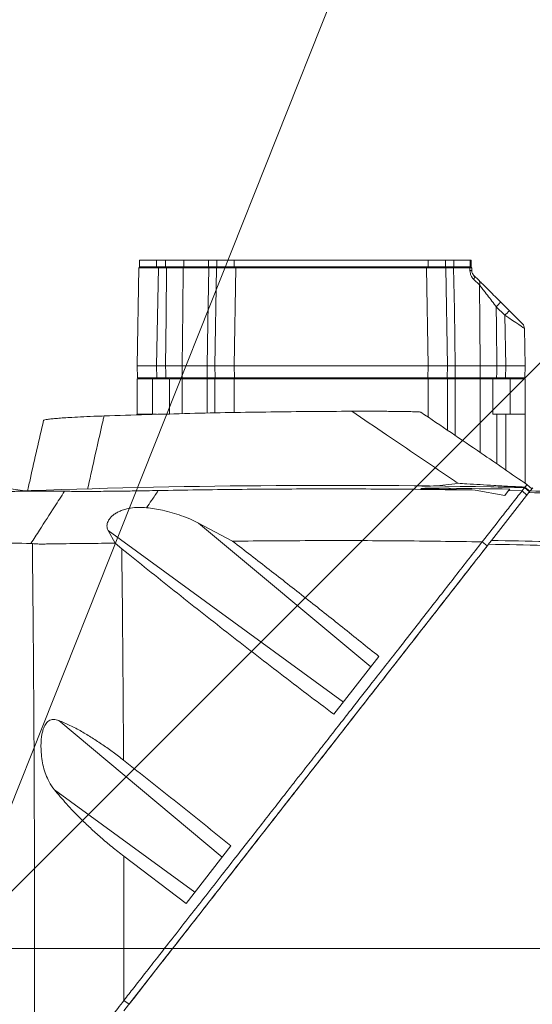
# Model space of a CAD drawing. Header units: millimetres. Extents: x 0 to 16820, y 0 to 11880.
# Tile 54 of 100: x 8073 to 8311, y 6304 to 6761. Entities that reach past the tile are written whole.
import ezdxf

# ---------------------------------------------------------------- set-up
doc = ezdxf.new("R2010")
doc.units = ezdxf.units.MM
doc.header["$LTSCALE"] = 20
doc.linetypes.add('CENTERX2', pattern=[20.32, 12.7, -2.54, 2.54, -2.54])
doc.styles.add('SLDTEXTSTYLE0', font='TXT', dxfattribs={"width": 0.605})
doc.dimstyles.new('SLDDIMSTYLE0', dxfattribs={"dimtxt": 140, "dimasz": 100, "dimexe": 0, "dimexo": 0.0625, "dimgap": 35, "dimtad": 1, "dimtoh": 1, "dimdec": 1, "dimrnd": 1e-09, "dimzin": 12, "dimdsep": 46, "dimtxsty": 'SLDTEXTSTYLE0', "dimsah": 1, "dimcen": 0, "dimadec": 0, "dimazin": 0, "dimtfac": 1, "dimtofl": 0, "dimtmove": 0, "dimatfit": 3, "dimfxl": 1, "dimfrac": 2, "dimtolj": 1, "dimtzin": 12, "dimarcsym": 0})
doc.dimstyles.new('SLDDIMSTYLE1', dxfattribs={"dimtxt": 140, "dimasz": 100, "dimexe": 0, "dimexo": 0.0625, "dimgap": 35, "dimtad": 1, "dimtoh": 1, "dimdec": 4, "dimlfac": 20, "dimzin": 12, "dimdsep": 46, "dimtxsty": 'SLDTEXTSTYLE0', "dimsah": 1, "dimcen": 0.09, "dimadec": 1, "dimazin": 0, "dimtfac": 1, "dimtofl": 0, "dimtmove": 0, "dimatfit": 3, "dimfxl": 1, "dimfrac": 2, "dimtolj": 1, "dimtzin": 12, "dimarcsym": 0})

# ---------------------------------------------------------------- blocks, each defined once
blk = doc.blocks.new('*D7')
at = {"color": 7, "linetype": 'Continuous', "lineweight": 0}
for q in [(9053.1, 7340.4), (8042.93, 6330.23)]:
    blk.add_line((8523.77, 6811.07), q, dxfattribs=at)
blk.add_solid([(8523.77, 6811.07), (8605.08, 6871.17), (8583.87, 6892.38)], dxfattribs=at)
at = {"color": 7, "linetype": 'Continuous', "lineweight": 0, "char_height": 140, "attachment_point": 1, "rotation": 45, "style": 'SLDTEXTSTYLE0'}
for s, insert in [('680', (8676.6, 7218.49)), ('R', (8578.45, 7120.34))]:
    blk.add_mtext(s, dxfattribs=dict(at, insert=insert))
blk = doc.blocks.new('*D8')
at = {"color": 7, "linetype": 'Continuous', "lineweight": 0}
blk.add_line((8986.14, 8701.53), (8042.93, 6330.23), dxfattribs=at)
blk.add_solid([(8986.14, 8701.53), (8935.25, 8614.16), (8963.12, 8603.07)], dxfattribs=at)
at = {"color": 7, "linetype": 'Continuous', "lineweight": 0, "char_height": 140, "attachment_point": 1, "rotation": 68.3093, "style": 'SLDTEXTSTYLE0'}
for s, insert in [('2552', (8554.85, 8105.09)), ('R', (8503.54, 7976.11))]:
    blk.add_mtext(s, dxfattribs=dict(at, insert=insert))
blk = doc.blocks.new('*D9')
at = {"color": 7, "linetype": 'Continuous', "lineweight": 0}
for p, q in [((6701.68, 6330.23), (5210.96, 6330.23)), ((9384.18, 6330.23), (10874.9, 6330.23))]:
    blk.add_line(p, q, dxfattribs=at)
blk.add_arc((8042.93, 6330.23), 2801.97, 180, 0, dxfattribs=at)
for points in [[(5240.96, 6330.23), (5227.75, 6229.98), (5257.74, 6230.52)], [(10844.9, 6330.23), (10828.12, 6230.52), (10858.12, 6229.98)]]:
    blk.add_solid(points, dxfattribs=at)
at = {"color": 7, "linetype": 'Continuous', "lineweight": 0, "char_height": 140, "attachment_point": 1, "style": 'SLDTEXTSTYLE0'}
for s, insert in [('180°', (7876.07, 3708.73)), ('-', (7812.16, 3708.73))]:
    blk.add_mtext(s, dxfattribs=dict(at, insert=insert))
blk = doc.blocks.new('*D10')
at = {"color": 7, "linetype": 'Continuous', "lineweight": 0}
for p, q in [((6701.68, 6330.23), (5210.96, 6330.23)), ((9384.18, 6330.23), (10874.9, 6330.23))]:
    blk.add_line(p, q, dxfattribs=at)
blk.add_arc((8042.93, 6330.23), 2801.97, 0, 180, dxfattribs=at)
for points in [[(5240.96, 6330.23), (5257.74, 6429.95), (5227.75, 6430.49)], [(10844.9, 6330.23), (10858.12, 6430.49), (10828.12, 6429.95)]]:
    blk.add_solid(points, dxfattribs=at)
at = {"color": 7, "linetype": 'Continuous', "lineweight": 0, "char_height": 140, "attachment_point": 1, "style": 'SLDTEXTSTYLE0'}
for s, insert in [('180°', (7900.23, 9312.67)), ('+', (7787.99, 9312.67))]:
    blk.add_mtext(s, dxfattribs=dict(at, insert=insert))

msp = doc.modelspace()

# ---------------------------------------------------------------- linework, layer by layer
at = {"color": 7, "linetype": 'Continuous', "lineweight": 0}
for p, q in [((8128.9334284, 6649.7342175), (8128.9334284, 6646.7342175)), ((8128.9334284, 6649.7342175), (8136.9334284, 6649.7342175)), ((8136.9334284, 6649.7342175), (8141.0959376, 6649.7342175)), ((8141.0959376, 6649.7342175), (8149.5480616, 6649.7342175)), ((8149.5480616, 6649.7342175), (8160.9734284, 6649.7342175)), ((8160.9734284, 6649.7342175), (8164.9334284, 6649.7342175)), ((8164.9334284, 6649.7342175), (8164.9334284, 6646.7342175)), ((8164.9334284, 6649.7342175), (8172.9334284, 6649.7342175)), ((8172.9334284, 6649.7342175), (8262.9334284, 6649.7342175)), ((8262.9334284, 6649.7342175), (8270.9334284, 6649.7342175)), ((8270.9334284, 6649.7342175), (8270.9334284, 6646.7342175)), ((8270.9334284, 6649.7342175), (8274.8934284, 6649.7342175)), ((8274.8934284, 6649.7342175), (8282.3817043, 6649.7342175)), ((8282.3817043, 6649.7342175), (8282.9334284, 6649.7342175)), ((8282.9334284, 6649.7342175), (8282.9334284, 6646.7342175)), ((8127.9334284, 6600.7342175), (8128.7277862, 6646.2429437)), ((8128.9334284, 6646.7342175), (8136.9334284, 6646.7342175)), ((8136.9334284, 6646.7342175), (8141.0959376, 6646.7342175)), ((8141.0959376, 6646.7342175), (8149.5480616, 6646.7342175)), ((8149.5480616, 6646.7342175), (8160.9734284, 6646.7342175)), ((8160.9734284, 6646.7342175), (8164.9334284, 6646.7342175)), ((8163.9334284, 6600.7342175), (8164.7277862, 6646.2429437)), ((8164.9334284, 6646.7342175), (8172.9334284, 6646.7342175)), ((8172.9334284, 6646.7342175), (8262.9334284, 6646.7342175)), ((8262.9334284, 6646.7342175), (8270.9334284, 6646.7342175)), ((8270.9334284, 6646.7342175), (8274.8934284, 6646.7342175)), ((8271.1390707, 6646.2429437), (8271.9334284, 6600.7342175)), ((8274.8934284, 6646.7342175), (8282.3817043, 6646.7342175)), ((8282.3817043, 6646.7342175), (8282.9334284, 6646.7342175)), ((8283.1390707, 6646.2429437), (8283.1617069, 6644.9461116)), ((8284.0399297, 6642.8771485), (8286.5708364, 6640.3462418)), ((8296.6667303, 6630.2503479), (8300.6464945, 6626.2705837)), ((8300.6464945, 6626.2705837), (8306.7521554, 6620.1649228)), ((8307.6303781, 6618.0959597), (8307.9334284, 6600.7342175)), ((8136.9320577, 6600.7342175), (8127.9334284, 6600.7342175)), ((8128.0295836, 6595.2254913), (8127.9334284, 6600.7342175)), ((8136.9320577, 6600.7342175), (8141.0966512, 6600.7342175)), ((8148.7792756, 6600.7342175), (8160.3339219, 6600.7342175)), ((8172.9320577, 6600.7342175), (8163.9334284, 6600.7342175)), ((8164.0295836, 6595.2254913), (8163.9334284, 6600.7342175)), ((8172.9320577, 6600.7342175), (8262.9347992, 6600.7342175)), ((8271.9334284, 6600.7342175), (8262.9347992, 6600.7342175)), ((8271.9334284, 6600.7342175), (8271.8372733, 6595.2254913)), ((8275.532935, 6600.7342175), (8287.0875812, 6600.7342175)), ((8294.7702057, 6600.7342175), (8298.9347992, 6600.7342175)), ((8307.9334284, 6600.7342175), (8298.9347992, 6600.7342175)), ((8307.9334284, 6600.7342175), (8307.8372733, 6595.2254913)), ((8127.9334284, 6578.2342175), (8127.9334284, 6594.7342175)), ((8128.5295075, 6594.7342175), (8127.9334284, 6594.7342175)), ((8137.0282129, 6594.7342175), (8128.5295075, 6594.7342175)), ((8141.1417155, 6594.7342175), (8137.0282129, 6594.7342175)), ((8142.5834284, 6594.7342175), (8141.1417155, 6594.7342175)), ((8142.9334284, 6594.7342175), (8142.9334284, 6578.2342175)), ((8148.7796867, 6594.7342175), (8142.9334284, 6594.7342175)), ((8160.3334284, 6594.7342175), (8148.7796867, 6594.7342175)), ((8163.9334284, 6594.7342175), (8160.3334284, 6594.7342175)), ((8163.9334284, 6594.7342175), (8163.9334284, 6578.8486717)), ((8172.9334284, 6594.7342175), (8163.9334284, 6594.7342175)), ((8262.9334284, 6594.7342175), (8172.9334284, 6594.7342175)), ((8271.9334284, 6594.7342175), (8262.9334284, 6594.7342175)), ((8271.9334284, 6594.7342175), (8271.9334284, 6570.8300438)), ((8275.5334284, 6594.7342175), (8271.9334284, 6594.7342175)), ((8287.0871702, 6594.7342175), (8275.5334284, 6594.7342175)), ((8292.9334284, 6594.7342175), (8287.0871702, 6594.7342175)), ((8292.9334284, 6578.2342175), (8292.9334284, 6594.7342175)), ((8294.7251413, 6594.7342175), (8293.0110346, 6594.7342175)), ((8298.838644, 6594.7342175), (8294.7251413, 6594.7342175)), ((8307.3373494, 6594.7342175), (8298.838644, 6594.7342175)), ((8307.9334284, 6594.7342175), (8307.3373494, 6594.7342175)), ((8307.9334284, 6594.7342175), (8307.9334284, 6578.2342175)), ((8127.9334284, 6578.2342175), (8127.9334284, 6577.9204406)), ((8127.9334284, 6578.2342175), (8136.9334284, 6578.2342175)), ((8142.9334284, 6578.2342175), (8141.0959376, 6578.2342175)), ((8294.7709193, 6578.2342175), (8292.9334284, 6578.2342175)), ((8298.9334284, 6578.2342175), (8294.7709193, 6578.2342175)), ((8307.9334284, 6578.2342175), (8298.9334284, 6578.2342175)), ((8307.9334284, 6578.2342175), (8307.9334284, 6546.2025139)), ((8311.1086223, 6543.7006435), (8308.7952913, 6545.6417594)), ((8284.7225193, 6543.07424), (8298.5196004, 6540.5815842)), ((8298.5196004, 6540.5815842), (8300.2573441, 6542.8057948)), ((8300.8022104, 6543.5031917), (8300.2572246, 6542.8056418)), ((8300.2573254, 6542.8056399), (8306.5056486, 6542.6817859)), ((8301.4730012, 6544.3617649), (8301.4727006, 6544.3613802)), ((8308.8060831, 6540.7535278), (8306.5055871, 6542.6818348)), ((8307.7124558, 6544.2265564), (8306.5055881, 6542.6818361)), ((8307.8810126, 6544.4422992), (8307.6177106, 6544.105288)), ((8310.01199, 6542.2970181), (8307.7124558, 6544.2265564)), ((8309.8589767, 6542.1011701), (8310.01199, 6542.2970181)), ((8310.2744719, 6542.6329797), (8311.4525415, 6544.14084)), ((8172.1486478, 6519.3636094), (8156.4080458, 6527.732301)), ((8114.3917496, 6524.3640439), (8117.6068534, 6518.4372119)), ((8079.2375841, 6518.195687), (8078.5287812, 6518.2461167)), ((8117.6068534, 6518.4372119), (8120.7451945, 6515.8449294)), ((8290.3697018, 6517.1560358), (8288.0352369, 6519.0408633)), ((8240.1073159, 6465.8172694), (8219.1475998, 6438.9900562)), ((8150.5873884, 6351.2369873), (8171.4176639, 6377.8985241)), ((8150.5873884, 6351.2369873), (8121.7211167, 6373.0802033)), ((8121.7499027, 6301.3325349), (8144.330372, 6330.2342175))]:
    msp.add_line(p, q, dxfattribs=at)
at = {"color": 8, "linetype": 'Continuous', "lineweight": 0}
for p, q in [((8136.9334284, 6649.7342175), (8136.9334284, 6646.7342175)), ((8141.0959376, 6649.7342175), (8141.0959376, 6646.7342175)), ((8149.5480616, 6649.7342175), (8149.5480616, 6646.7342175)), ((8160.9734284, 6649.7342175), (8160.9734284, 6646.7342175)), ((8172.9334284, 6649.7342175), (8172.9334284, 6646.7342175)), ((8262.9334284, 6649.7342175), (8262.9334284, 6646.7342175)), ((8274.8934284, 6649.7342175), (8274.8934284, 6646.7342175)), ((8282.3817043, 6649.7342175), (8282.3817043, 6646.7342175)), ((8137.7264155, 6646.2429437), (8136.9320577, 6600.7342175)), ((8137.7264155, 6646.2429437), (8137.7264155, 6646.7342175)), ((8141.4697339, 6646.2429437), (8137.7264155, 6646.2429437)), ((8141.4697339, 6646.2429437), (8141.4697339, 6646.7342175)), ((8161.0994573, 6646.2429437), (8149.1762736, 6646.2429437)), ((8173.7264155, 6646.2429437), (8172.9320577, 6600.7342175)), ((8173.7264155, 6646.7342175), (8173.7264155, 6646.2429437)), ((8262.1404414, 6646.2429437), (8173.7264155, 6646.2429437)), ((8262.1404414, 6646.7342175), (8262.1404414, 6646.2429437)), ((8262.9347992, 6600.7342175), (8262.1404414, 6646.2429437)), ((8282.3039901, 6646.2429437), (8274.7673995, 6646.2429437)), ((8282.3268457, 6644.9461116), (8282.3039901, 6646.2429437)), ((8286.7602179, 6638.2772786), (8284.1425278, 6640.8081854)), ((8298.5251741, 6624.2016206), (8294.5454099, 6628.1813848)), ((8298.9347992, 6600.7342175), (8298.5251741, 6624.2016206)), ((8136.9320577, 6600.7342175), (8137.0282129, 6595.2254913)), ((8148.7792756, 6600.7342175), (8148.8272243, 6595.2254913)), ((8160.4266126, 6595.2254913), (8160.3339219, 6600.7342175)), ((8172.9320577, 6600.7342175), (8173.0282129, 6595.2254913)), ((8262.838644, 6595.2254913), (8262.9347992, 6600.7342175)), ((8275.532935, 6600.7342175), (8275.4402443, 6595.2254913)), ((8287.0396325, 6595.2254913), (8287.0875812, 6600.7342175)), ((8298.838644, 6595.2254913), (8298.9347992, 6600.7342175)), ((8137.0282129, 6595.2254913), (8141.1417155, 6595.2254913)), ((8137.0282129, 6594.7342175), (8137.0282129, 6595.2254913)), ((8141.1417155, 6594.7342175), (8141.1417155, 6595.2254913)), ((8148.8272243, 6595.2254913), (8160.4266126, 6595.2254913)), ((8173.0282129, 6595.2254913), (8262.838644, 6595.2254913)), ((8173.0282129, 6594.7342175), (8173.0282129, 6595.2254913)), ((8262.838644, 6594.7342175), (8262.838644, 6595.2254913)), ((8275.4402443, 6595.2254913), (8287.0396325, 6595.2254913)), ((8294.7251413, 6595.2254913), (8294.7251413, 6594.7342175)), ((8294.7251413, 6595.2254913), (8298.838644, 6595.2254913)), ((8298.838644, 6595.2254913), (8298.838644, 6594.7342175)), ((8134.9334284, 6594.7342175), (8134.9334284, 6578.2342175)), ((8148.7796867, 6594.7342175), (8148.7796867, 6578.5293111)), ((8160.3334284, 6578.7817972), (8160.3334284, 6594.7342175)), ((8172.9334284, 6594.7342175), (8172.9334284, 6579.0158578)), ((8262.9334284, 6594.7342175), (8262.9334284, 6576.9492967)), ((8275.5334284, 6594.7342175), (8275.5334284, 6568.3823427)), ((8287.0871702, 6560.5267574), (8287.0871702, 6594.7342175)), ((8300.9334284, 6578.2342175), (8300.9334284, 6594.7342175)), ((8294.7709193, 6578.2342175), (8294.7709193, 6555.2490771)), ((8298.9334284, 6578.2342175), (8298.9334284, 6552.3881938)), ((8272.5406875, 6543.8727822), (8273.2796855, 6543.3094963)), ((8310.1836752, 6542.5167652), (8307.8810126, 6544.4422992)), ((8156.4080458, 6527.732301), (8236.3173701, 6460.9663601)), ((8114.3917496, 6524.3640439), (8223.5896541, 6444.6756265)), ((8091.4776513, 6436.1132174), (8167.3632849, 6372.7091557)), ((8089.440849, 6403.9950132), (8154.6355689, 6356.4184221)), ((8144.330372, 6330.2342175), (8393.9334284, 6330.2342175)), ((8124.1249246, 6304.3724243), (8121.7573259, 6306.2148438))]:
    msp.add_line(p, q, dxfattribs=at)
at = {"color": 7, "linetype": 'CENTERX2', "lineweight": 0}
msp.add_line((8042.9334284, 6330.2342175), (9384.1845053, 6330.2342175), dxfattribs=at)
at = {"color": 8, "linetype": 'Continuous', "lineweight": 0, "flags": 128}
for points in [[(8141.0966512, 6600.7342175), (8141.2853216, 6623.7759632), (8141.4697339, 6646.2429437)], [(8149.1762736, 6646.2429437), (8149.0058726, 6626.7378085), (8148.7792756, 6600.7342175)], [(8160.3339219, 6600.7342175), (8160.6703527, 6620.730629), (8161.0994573, 6646.2429437)], [(8161.0994573, 6646.2429437), (8161.1065153, 6646.3392401), (8161.1252783, 6646.4315895), (8161.1550414, 6646.516521), (8161.1946859, 6646.5908428), (8161.2427219, 6646.6517615), (8161.297344, 6646.6969878), (8161.3564993, 6646.7248218), (8161.4179647, 6646.7342175)], [(8274.4488921, 6646.7342175), (8274.5103575, 6646.7248218), (8274.5695129, 6646.6969878), (8274.624135, 6646.6517615), (8274.6721709, 6646.5908428), (8274.7118154, 6646.516521), (8274.7415785, 6646.4315895), (8274.7603416, 6646.3392401), (8274.7673995, 6646.2429437)], [(8274.7673995, 6646.2429437), (8275.0954533, 6626.7378085), (8275.532935, 6600.7342175)], [(8287.0875812, 6600.7342175), (8286.9133895, 6620.730629), (8286.7602179, 6638.2772786)], [(8294.5454099, 6628.1813848), (8294.6201837, 6619.0605671), (8294.7702057, 6600.7342175)], [(8141.1417155, 6595.2254913), (8141.1215294, 6597.6926706), (8141.0966512, 6600.7342175)], [(8294.7702057, 6600.7342175), (8294.7453275, 6597.6926706), (8294.7251413, 6595.2254913)], [(8160.7463879, 6594.7342175), (8160.6846778, 6594.7436132), (8160.625287, 6594.7714473), (8160.5704474, 6594.8166735), (8160.5222203, 6594.8775923), (8160.482418, 6594.9519141), (8160.4525364, 6595.0368456), (8160.4336986, 6595.1291949), (8160.4266126, 6595.2254913)], [(8275.120469, 6594.7342175), (8275.1821791, 6594.7436132), (8275.2415699, 6594.7714473), (8275.2964094, 6594.8166735), (8275.3446366, 6594.8775923), (8275.3844389, 6594.9519141), (8275.4143205, 6595.0368456), (8275.4331583, 6595.1291949), (8275.4402443, 6595.2254913)]]:
    msp.add_lwpolyline(points, dxfattribs=at)
at = {"color": 7, "linetype": 'Continuous', "lineweight": 0, "flags": 128}
for points in [[(8272.5406875, 6543.8727822), (8276.0728609, 6543.8379897), (8279.6051884, 6543.7999382), (8283.1376667, 6543.7586277), (8286.6702927, 6543.7140583), (8290.2030633, 6543.6662299), (8293.7359752, 6543.6151426), (8297.2690253, 6543.5607966), (8300.8022104, 6543.5031917)], [(8284.7258413, 6543.0741668), (8283.2950053, 6543.1054249), (8281.864188, 6543.1361567), (8280.4333894, 6543.1663623), (8279.0026099, 6543.1960416), (8277.5718495, 6543.2251947), (8276.1411085, 6543.2538215), (8274.7103871, 6543.281922), (8273.2796855, 6543.3094963)], [(8301.4727006, 6544.3613802), (8299.479066, 6544.4026772), (8297.485469, 6544.4429441), (8295.4919102, 6544.4821808), (8293.4983902, 6544.5203872), (8292.10038, 6544.5465663)]]:
    msp.add_lwpolyline(points, dxfattribs=at)
at = {"color": 7, "linetype": 'Continuous', "lineweight": 30}
for radius in [2552, 680]:
    msp.add_circle((8042.9334284, 6330.2342175), radius, dxfattribs=at)
at = {"color": 7, "linetype": 'Continuous', "lineweight": 0}
for centre, radius, start, end in [((8129.22771, 6646.2342175), 0.5, 90, 179), ((8165.22771, 6646.2342175), 0.5, 90, 179), ((8270.6391468, 6646.2342175), 0.5, 1, 90), ((8282.6391468, 6646.2342175), 0.5, 1, 90), ((8304.630835, 6618.0436025), 3, 1, 45), ((8128.5295075, 6595.2342175), 0.5, 181, 270), ((8164.5295075, 6595.2342175), 0.5, 181, 270), ((8271.3373494, 6595.2342175), 0.5, 270, 359), ((8307.3373494, 6595.2342175), 0.5, 270, 359), ((8042.9334284, 6330.2342175), 215, 81.208168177, 104.578170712), ((8217.9334284, 2545.2342175), 4000, 88.9375757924, 92.1999509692), ((8217.9334284, 2545.2342175), 4000, 88.7139021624, 88.8032967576)]:
    msp.add_arc(centre, radius, start, end, dxfattribs=at)
at = {"color": 8, "linetype": 'Continuous', "lineweight": 0}
for centre, radius, start, end in [((8149.6258888, 6646.2870425), 0.4517726, 98.181080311, 185.601714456), ((8281.8621624, 6646.2965928), 0.445073, 353.076735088, 79.50315488), ((8282.7442763, 6627.8071023), 17.1440919, 88.604803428, 91.395196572), ((8282.5555197, 6641.7665124), 1.8539109, 328.873999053, 36.803848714), ((8285.0826633, 6639.1668736), 1.8988334, 332.063318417, 38.396611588), ((8337.3440199, 6586.4216952), 59.7962598, 132.864337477, 135.703925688), ((8341.3237841, 6582.441931), 59.7962598, 132.864337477, 135.703925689), ((8149.2764781, 6595.1809712), 0.4514543, 174.340582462, 261.724608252), ((8286.5903787, 6595.1809712), 0.4514543, 278.275391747, 5.659417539)]:
    msp.add_arc(centre, radius, start, end, dxfattribs=at)
for centre, major_axis, ratio, start_param, end_param in [((8137.7290048, 6646.2342175), (9.0012186, -0.0087261), 0.0009691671, 1.5710849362, 3.1415766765), ((8173.7290048, 6646.2342175), (9.0012186, -0.0087261), 0.0009691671, 1.5710849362, 3.1415766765), ((8262.137852, 6646.2342175), (9.0012186, 0.0087261), 0.0009691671, 0.0000159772, 1.5705077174), ((8298.5233139, 6624.1511236), (9.107033, -6.0552839), 0.003939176, 0.0027194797, 1.57321122), ((8137.0308022, 6595.2342175), (9.0012186, 0.0087261), 0.0009691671, 3.1416086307, 4.712100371), ((8173.0308022, 6595.2342175), (9.0012186, 0.0087261), 0.0009691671, 3.1416086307, 4.712100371), ((8262.8360546, 6595.2342175), (9.0012186, -0.0087261), 0.0009691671, 4.7126775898, 6.2831693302), ((8298.8360546, 6595.2342175), (9.0012186, -0.0087261), 0.0009691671, 4.7126775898, 6.2831693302)]:
    msp.add_ellipse(centre, major_axis=major_axis, ratio=ratio, start_param=start_param, end_param=end_param, dxfattribs=at)
at = {"color": 7, "linetype": 'Continuous', "lineweight": 0}
for points, knots in [([(8141.4697339, 6646.7342175), (8142.1862035, 6646.7342175), (8144.0764628, 6646.7342175), (8147.0382105, 6646.7342175), (8148.7204711, 6646.7342175), (8149.5616006, 6646.7342175)], [0, 0, 0, 0, 0.2338311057, 0.6169158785, 1, 1, 1, 1]), ([(8161.4179647, 6646.7342175), (8161.9413051, 6646.7342175), (8163.3220322, 6646.7342175), (8164.8743619, 6646.7342175), (8165.1099274, 6646.7342175), (8165.22771, 6646.7342175)], [0, 0, 0, 0, 0.2338311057, 0.6169158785, 1, 1, 1, 1]), ([(8270.6391468, 6646.7342175), (8270.6844982, 6646.7342175), (8270.8041485, 6646.7342175), (8271.9507299, 6646.7342175), (8273.6161719, 6646.7342175), (8274.4488921, 6646.7342175)], [0, 0, 0, 0, 0.2338311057, 0.6169158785, 1, 1, 1, 1]), ([(8281.9432464, 6646.7342175), (8282.1382032, 6646.7342175), (8282.505417, 6646.7342175), (8282.6337885, 6646.7342175), (8282.6385808, 6646.7342175), (8282.6391468, 6646.7342175)], [0, 0, 0, 0, 0.4995242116, 0.9408857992, 1, 1, 1, 1]), ([(8284.0399297, 6642.8771485), (8283.8651297, 6643.0736538), (8283.5693181, 6643.4061969), (8283.2747216, 6644.0989799), (8283.1750849, 6644.6258387), (8283.1650546, 6644.8659678), (8283.1617069, 6644.9461116)], [0, 0, 0, 0, 0.45003955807, 0.76159555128, 0.92043177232, 1, 1, 1, 1]), ([(8286.5708364, 6640.3462418), (8287.0959125, 6639.8211657), (8288.1598104, 6638.7572677), (8290.2035507, 6636.7135275), (8292.6419785, 6634.2750996), (8294.9073847, 6632.0096935), (8296.2603447, 6630.6567335), (8296.6667303, 6630.2503479)], [0, 0, 0, 0, 0.1818477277, 0.368455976, 0.6241313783, 0.8871011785, 1, 1, 1, 1]), ([(8148.7792756, 6600.7342175), (8148.3185012, 6600.7342175), (8147.088862, 6600.7342175), (8144.4616858, 6600.7342175), (8142.2183287, 6600.7342175), (8141.0966512, 6600.7342175)], [0, 0, 0, 0, 0.2305598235, 0.6152802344, 1, 1, 1, 1]), ([(8163.9334284, 6600.7342175), (8163.8917438, 6600.7342175), (8163.7805026, 6600.7342175), (8162.7042293, 6600.7342175), (8161.1240239, 6600.7342175), (8160.3339219, 6600.7342175)], [0, 0, 0, 0, 0.2305598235, 0.6152802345, 1, 1, 1, 1]), ([(8275.532935, 6600.7342175), (8275.0448605, 6600.7342175), (8273.7423675, 6600.7342175), (8272.2698627, 6600.7342175), (8272.0455731, 6600.7342175), (8271.9334284, 6600.7342175)], [0, 0, 0, 0, 0.2305598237, 0.6152802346, 1, 1, 1, 1]), ([(8294.7702057, 6600.7342175), (8294.1002862, 6600.7342175), (8292.312515, 6600.7342175), (8289.4996942, 6600.7342175), (8287.8916184, 6600.7342175), (8287.0875812, 6600.7342175)], [0, 0, 0, 0, 0.2305598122, 0.6152802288, 1, 1, 1, 1]), ([(8164.5295075, 6594.7342175), (8164.4117518, 6594.7342175), (8164.1762402, 6594.7342175), (8162.6293642, 6594.7342175), (8161.260171, 6594.7342175), (8160.7463879, 6594.7342175)], [0, 0, 0, 0, 0.38452213, 0.7690449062, 1, 1, 1, 1]), ([(8275.120469, 6594.7342175), (8274.2904866, 6594.7342175), (8272.6305203, 6594.7342175), (8271.4984519, 6594.7342175), (8271.3813073, 6594.7342175), (8271.3373494, 6594.7342175)], [0, 0, 0, 0, 0.38452213, 0.7690449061, 1, 1, 1, 1]), ([(8084.4817274, 6575.3438072), (8084.4665755, 6575.3610324), (8084.3879574, 6575.4504086), (8084.9477631, 6575.6260521), (8086.2051387, 6575.8678107), (8088.1875521, 6576.1106159), (8090.7714926, 6576.3489967), (8093.8529954, 6576.5795483), (8097.8614436, 6576.8304273), (8102.9852545, 6577.0938893), (8108.1500879, 6577.3141824), (8111.4453162, 6577.4318951), (8112.5146581, 6577.4700943)], [0, 0, 0, 0, 0.0269302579, 0.1397319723, 0.2529347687, 0.365637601, 0.4672495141, 0.569255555, 0.6707906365, 0.8035270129, 0.9362421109, 1, 1, 1, 1]), ([(8112.5146581, 6577.4700943), (8125.7886684, 6577.8870973), (8151.5777281, 6578.6972605), (8189.9068014, 6579.4085042), (8214.9640308, 6579.5640624), (8227.4932514, 6579.6418453)], [0, 0, 0, 0, 0.34653177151, 0.67325008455, 1, 1, 1, 1]), ([(8227.4932514, 6579.6418453), (8229.8821767, 6579.6467031), (8233.4865918, 6579.6540327), (8238.4616897, 6579.642823), (8242.009672, 6579.6268561), (8245.323295, 6579.6035547), (8248.3494017, 6579.5744889), (8251.3192778, 6579.5364731), (8253.7753799, 6579.4943515), (8255.6849948, 6579.451422), (8257.0668129, 6579.4118898), (8258.1761747, 6579.3697718), (8259.0110714, 6579.32398), (8259.5026462, 6579.279903), (8259.5444017, 6579.2515549), (8259.561854, 6579.2397064)], [0, 0, 0, 0, 0.1872747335, 0.2825604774, 0.3785704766, 0.4549221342, 0.5321689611, 0.6086542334, 0.6875453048, 0.7381518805, 0.7901469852, 0.840791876, 0.8929701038, 0.9552654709, 1, 1, 1, 1]), ([(8308.7964996, 6545.609327), (8301.712607, 6550.489378), (8285.314475, 6561.7859523), (8268.8912531, 6572.917999), (8259.5627626, 6579.2410697)], [0, 0, 0, 0, 0.4319938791, 1, 1, 1, 1]), ([(8084.4445616, 6575.3517229), (8082.3732537, 6566.4243135), (8079.8330077, 6555.475765), (8077.4370363, 6544.5224944), (8076.9947319, 6542.5004835)], [0, 0, 0, 0, 0.8153966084, 1, 1, 1, 1]), ([(8259.9921335, 6544.8513168), (8261.81682, 6544.8752523), (8265.5037159, 6544.9236154), (8271.1110508, 6545.4175245), (8274.8996605, 6545.9083889), (8276.8060456, 6546.1973929), (8276.8250643, 6546.2002761)], [0, 0, 0, 0, 0.3273776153, 0.6614874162, 0.9966228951, 1, 1, 1, 1]), ([(8308.802193, 6545.6178965), (8308.8003014, 6545.6086485), (8308.7961595, 6545.5883988), (8308.585231, 6545.3096613), (8308.1610776, 6544.7872458), (8307.8810126, 6544.4422992)], [0, 0, 0, 0, 0.2221293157, 0.4863783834, 1, 1, 1, 1]), ([(8067.795373, 6542.3909483), (8072.2624184, 6542.4922674), (8081.0656678, 6542.691938), (8089.8548719, 6542.5738788), (8094.1841577, 6542.5157265)], [0, 0, 0, 0, 0.5074314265, 1, 1, 1, 1]), ([(8094.1842595, 6542.5157305), (8094.9786736, 6542.5023294), (8096.5692287, 6542.4754981), (8099.624091, 6542.4511149), (8103.2048995, 6542.4413441), (8107.3994035, 6542.4509327), (8112.1346419, 6542.4803014), (8117.8291881, 6542.5346129), (8124.551112, 6542.6221876), (8131.4250887, 6542.730773), (8135.84552, 6542.8113104), (8137.6683646, 6542.8445215)], [0, 0, 0, 0, 0.10495531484, 0.21013876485, 0.31496002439, 0.42085015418, 0.52716771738, 0.63298368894, 0.76877298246, 0.90464936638, 1, 1, 1, 1]), ([(8137.6683471, 6542.8445115), (8149.8956284, 6543.0423309), (8174.3527415, 6543.438011), (8211.0896595, 6543.6302712), (8247.8921049, 6543.5544287), (8272.4301996, 6543.234488), (8284.7241967, 6543.0741923)], [0, 0, 0, 0, 0.2496114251, 0.4992749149, 0.7491283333, 1, 1, 1, 1]), ([(8273.2796855, 6543.3094963), (8272.0907929, 6543.3330613), (8269.7145476, 6543.3801608), (8266.7410867, 6543.4513702), (8264.3573055, 6543.5175769), (8262.2568382, 6543.586033), (8260.4654657, 6543.6626101), (8259.4416368, 6543.7434986), (8259.4729444, 6543.8080168), (8260.4889381, 6543.8617468), (8262.3006079, 6543.8934837), (8264.5766075, 6543.907251), (8266.9682802, 6543.907838), (8269.6316595, 6543.8974477), (8271.5707598, 6543.8810062), (8272.5406875, 6543.8727822)], [0, 0, 0, 0, 0.0976150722, 0.1951037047, 0.2570700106, 0.3189495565, 0.4095934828, 0.4794060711, 0.5495578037, 0.6131356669, 0.7035327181, 0.772116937, 0.8408362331, 0.9203871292, 1, 1, 1, 1]), ([(8306.5055871, 6542.6818348), (8304.9698271, 6540.7161516), (8301.898307, 6536.7847852), (8295.7460323, 6528.9102327), (8291.1193296, 6522.9883233), (8288.0352362, 6519.0408638)], [0, 0, 0, 0, 0.2500456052, 0.5000912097, 1, 1, 1, 1]), ([(8309.7031913, 6541.9017739), (8306.815479, 6538.2056706), (8301.0402183, 6530.813674), (8295.2417275, 6523.3919443), (8292.3425645, 6519.6811849)], [0, 0, 0, 0, 0.5000142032, 1, 1, 1, 1]), ([(8310.2744719, 6542.6329797), (8310.2494441, 6542.6009456), (8310.1994817, 6542.5369966), (8309.9592567, 6542.2295226), (8309.7700163, 6541.9873059), (8309.7031913, 6541.9017739)], [0, 0, 0, 0, 0.3936799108, 0.7858949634, 1, 1, 1, 1]), ([(8132.2786978, 6534.8862209), (8131.0526085, 6534.9726244), (8128.571322, 6535.1474825), (8125.3042088, 6534.8429659), (8122.5859725, 6534.2568594), (8120.5743676, 6533.591434), (8118.7791268, 6532.767532), (8117.2577517, 6531.8414543), (8115.9446384, 6530.7722657), (8114.6621173, 6529.3219769), (8113.8068989, 6527.461274), (8113.8293184, 6525.6946712), (8114.2459301, 6524.7090309), (8114.3917496, 6524.3640439)], [0, 0, 0, 0, 0.1318417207, 0.2668134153, 0.3452296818, 0.4252904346, 0.4916756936, 0.5598499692, 0.6263252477, 0.6952930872, 0.8139628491, 0.9348845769, 1, 1, 1, 1]), ([(8156.4080458, 6527.732301), (8155.1543104, 6528.3578797), (8152.637554, 6529.6136704), (8148.5210106, 6531.2159189), (8144.1739553, 6532.6070766), (8138.807084, 6533.9877664), (8134.7390089, 6534.5476261), (8132.2786978, 6534.8862209)], [0, 0, 0, 0, 0.176746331, 0.3548017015, 0.5366674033, 0.7197833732, 1, 1, 1, 1]), ([(8078.5287857, 6518.2463018), (8073.0135202, 6518.3819981), (8061.9538069, 6518.6541089), (8050.8707463, 6518.4161746), (8045.3145939, 6518.2968935)], [0, 0, 0, 0, 0.4986806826, 1, 1, 1, 1]), ([(8117.6068534, 6518.4372119), (8115.5159382, 6518.4038741), (8111.2946553, 6518.3365697), (8104.7671593, 6518.2981273), (8098.1217077, 6518.2370387), (8091.7435988, 6518.1361786), (8087.1122155, 6518.0440616), (8083.9328698, 6518.0161706), (8081.4257854, 6518.0291298), (8080.0558299, 6518.1334054), (8079.2375841, 6518.195687)], [0, 0, 0, 0, 0.1244257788, 0.2511992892, 0.4049579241, 0.5630309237, 0.7193020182, 0.7994699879, 0.8802276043, 1, 1, 1, 1]), ([(8288.0351885, 6519.0408027), (8283.9177378, 6513.770798), (8275.5053318, 6503.0035973), (8262.5835791, 6486.4646044), (8249.6804126, 6469.9486334), (8239.440894, 6456.8430716), (8232.0136789, 6447.3370331), (8226.9597439, 6440.8683935), (8221.7646722, 6434.2189572), (8216.4285205, 6427.3887997), (8210.9513378, 6420.3781051), (8205.9848692, 6414.0210848), (8201.4809261, 6408.2566026), (8197.1287322, 6402.6867688), (8192.1489315, 6396.3135678), (8186.4627818, 6389.0358917), (8180.2544055, 6381.0891979), (8173.5240566, 6372.4739271), (8166.2946872, 6363.2199072), (8158.8764119, 6353.7249923), (8151.4259865, 6344.1877918), (8144.3294436, 6335.1038183), (8137.6857732, 6326.6002163), (8131.7485295, 6319.0015141), (8126.517095, 6312.3066621), (8123.2657103, 6308.1453584), (8121.7573259, 6306.2148438)], [0, 0, 0, 0, 0.0748921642, 0.1530129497, 0.2343601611, 0.3084868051, 0.3380516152, 0.3684506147, 0.3996835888, 0.4317502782, 0.4646503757, 0.4983835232, 0.5212120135, 0.5457525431, 0.57673204, 0.6108396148, 0.6480743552, 0.6884350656, 0.7319202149, 0.7781210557, 0.8218710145, 0.8659557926, 0.90580942, 0.9414335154, 0.9728297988, 1, 1, 1, 1]), ([(8144.330372, 6330.2342175), (8150.4265655, 6338.0369895), (8162.6189527, 6353.6425334), (8180.9268393, 6377.0755596), (8199.2401454, 6400.5155225), (8217.5893403, 6424.0014211), (8235.9518436, 6447.5043535), (8254.3292589, 6471.0263724), (8272.6785268, 6494.5123644), (8284.871031, 6510.1180581), (8290.9672828, 6517.9209045)], [0, 0, 0, 0, 0.12433709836, 0.24867419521, 0.3732732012, 0.49787220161, 0.62326946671, 0.74866672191, 0.87433336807, 1, 1, 1, 1]), ([(8172.1483386, 6519.363942), (8177.8362552, 6514.9710746), (8189.2136105, 6506.1841642), (8206.2252917, 6492.847173), (8223.2001267, 6479.4058496), (8234.4710798, 6470.3472031), (8240.1073159, 6465.8172694)], [0, 0, 0, 0, 0.2498323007, 0.4997314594, 0.7498320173, 1, 1, 1, 1]), ([(8288.0350308, 6519.0407435), (8275.1006916, 6519.214164), (8249.3081688, 6519.5599839), (8210.6615958, 6519.6662854), (8184.9726304, 6519.4646177), (8172.1484891, 6519.3639436)], [0, 0, 0, 0, 0.33499933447, 0.66802623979, 1, 1, 1, 1]), ([(8292.3425645, 6519.6811849), (8292.1315886, 6519.411148), (8291.7205299, 6518.8850168), (8291.2138898, 6518.2365471), (8290.9672828, 6517.9209045)], [0, 0, 0, 0, 0.513250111, 1, 1, 1, 1]), ([(8219.1475998, 6438.9900562), (8210.8352194, 6445.285769), (8194.2052321, 6457.8811531), (8169.5078577, 6477.0209996), (8144.9785234, 6496.3252989), (8128.8246965, 6509.3369958), (8120.7451945, 6515.8449294)], [0, 0, 0, 0, 0.2496042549, 0.4993654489, 0.7496024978, 1, 1, 1, 1]), ([(8124.1249246, 6304.3724243), (8131.1532891, 6313.3683205), (8145.2149317, 6331.3664024), (8166.3293542, 6358.3916308), (8187.4478844, 6385.4221168), (8208.3604767, 6412.1890143), (8229.0579472, 6438.6805685), (8249.5391275, 6464.8952839), (8269.9901637, 6491.0714165), (8283.5765217, 6508.4611617), (8290.3697018, 6517.1560358)], [0, 0, 0, 0, 0.1265886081, 0.2532657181, 0.3798543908, 0.5065317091, 0.6297344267, 0.7529370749, 0.8764685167, 1, 1, 1, 1]), ([(8091.4776513, 6436.1132174), (8090.6711299, 6436.3497982), (8089.4630156, 6436.7041802), (8087.9045394, 6436.4810385), (8086.5472287, 6435.8650891), (8085.2394369, 6434.4272734), (8084.3222586, 6432.3300514), (8083.7799133, 6430.2637508), (8083.4135517, 6428.0032546), (8083.2216712, 6425.3460356), (8083.2507591, 6422.0244356), (8083.5938311, 6418.3693338), (8084.3302952, 6414.5412017), (8085.4476598, 6410.9416192), (8087.0451307, 6407.3193899), (8088.5815497, 6405.1874049), (8089.440849, 6403.9950132)], [0, 0, 0, 0, 0.0780297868, 0.116883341, 0.1572510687, 0.2244330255, 0.2839088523, 0.3285770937, 0.3745065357, 0.4395880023, 0.5064712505, 0.5972808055, 0.6906641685, 0.7840032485, 0.8791958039, 1, 1, 1, 1]), ([(8121.552339, 6417.7272435), (8119.9775193, 6418.9423286), (8116.815631, 6421.3819496), (8111.9621759, 6424.8326792), (8107.0333356, 6428.0952873), (8101.890143, 6431.182894), (8096.5881908, 6434.0191241), (8093.1940831, 6435.4098927), (8091.4776513, 6436.1132174)], [0, 0, 0, 0, 0.1542482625, 0.3096962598, 0.4695361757, 0.6312233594, 0.8135062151, 1, 1, 1, 1]), ([(8121.552339, 6417.7272435), (8129.8925541, 6411.1526999), (8146.5781132, 6397.9995696), (8163.1361171, 6384.6002455), (8171.4176639, 6377.8985241)], [0, 0, 0, 0, 0.4998463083, 1, 1, 1, 1]), ([(8089.440849, 6403.9950132), (8091.2714441, 6401.8032031), (8094.9602399, 6397.3865301), (8100.7219302, 6391.4045187), (8106.1267585, 6386.2017534), (8111.0209857, 6381.7907164), (8116.2079529, 6377.3811862), (8119.8781516, 6374.5179551), (8121.7211167, 6373.0802033)], [0, 0, 0, 0, 0.2132891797, 0.4297947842, 0.5697071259, 0.7105718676, 0.8546656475, 1, 1, 1, 1]), ([(8121.7573259, 6306.2148438), (8120.7878733, 6304.9744287), (8118.9848465, 6302.6674548), (8116.494867, 6299.4805574), (8114.0884851, 6296.3986195), (8111.6934885, 6293.3344307), (8109.2425495, 6290.1971672), (8107.6866475, 6288.2053613), (8106.9387223, 6287.2478962)], [0, 0, 0, 0, 0.19376816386, 0.36037782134, 0.49985599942, 0.67897527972, 0.84568278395, 1, 1, 1, 1])]:
    msp.add_open_spline(points, degree=3, knots=knots, dxfattribs=at)
at = {"color": 8, "linetype": 'Continuous', "lineweight": 0}
for points, knots in [([(8149.1762736, 6646.2429437), (8148.3757602, 6646.2433103), (8146.7747331, 6646.2440434), (8144.2849104, 6646.2438197), (8142.5049432, 6646.2433417), (8141.8203095, 6646.2430785), (8141.4697339, 6646.2429437)], [0, 0, 0, 0, 0.3829662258, 0.7659326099, 0.8801427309, 1, 1, 1, 1]), ([(8164.7277862, 6646.2429437), (8164.6185746, 6646.2433103), (8164.4001515, 6646.2440434), (8163.064569, 6646.2438197), (8161.8774474, 6646.2433417), (8161.3629252, 6646.2430785), (8161.0994573, 6646.2429437)], [0, 0, 0, 0, 0.3829662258, 0.7659326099, 0.8801427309, 1, 1, 1, 1]), ([(8274.7673995, 6646.2429437), (8273.9703633, 6646.2433103), (8272.3762904, 6646.2440434), (8271.4604362, 6646.2438197), (8271.1703362, 6646.2433417), (8271.1496588, 6646.2430785), (8271.1390707, 6646.2429437)], [0, 0, 0, 0, 0.3829662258, 0.7659326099, 0.8801427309, 1, 1, 1, 1]), ([(8283.1390707, 6646.2429437), (8283.1383905, 6646.2429943), (8283.1326323, 6646.2434224), (8282.9785787, 6646.2438776), (8282.5379327, 6646.2432676), (8282.3039901, 6646.2429437)], [0, 0, 0, 0, 0.0591139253, 0.5004757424, 1, 1, 1, 1]), ([(8282.3268457, 6644.9461116), (8282.3697401, 6644.4779086), (8282.4624649, 6643.4657956), (8283.1070551, 6641.9705204), (8283.7729957, 6641.2229912), (8284.1425278, 6640.8081854)], [0, 0, 0, 0, 0.2770095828, 0.5988108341, 1, 1, 1, 1]), ([(8294.5454099, 6628.1813848), (8294.2320834, 6628.5884181), (8293.2116376, 6629.9140493), (8291.4730312, 6632.1710463), (8289.6089272, 6634.5887024), (8288.014424, 6636.6547306), (8287.1809889, 6637.7329333), (8286.7602179, 6638.2772786)], [0, 0, 0, 0, 0.1149193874, 0.3742708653, 0.6387880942, 0.8176372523, 1, 1, 1, 1]), ([(8141.1417155, 6595.2254913), (8141.8147526, 6595.2252511), (8143.6083431, 6595.2246107), (8145.8341578, 6595.2244949), (8147.6768805, 6595.2248704), (8148.4393613, 6595.225282), (8148.8272243, 6595.2254913)], [0, 0, 0, 0, 0.2306390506, 0.614634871, 0.8039702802, 1, 1, 1, 1]), ([(8160.4266126, 6595.2254913), (8160.9182985, 6595.2252511), (8162.2286026, 6595.2246107), (8163.3569983, 6595.2244949), (8163.945551, 6595.2248704), (8164.0012502, 6595.225282), (8164.0295836, 6595.2254913)], [0, 0, 0, 0, 0.2306390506, 0.614634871, 0.8039702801, 1, 1, 1, 1]), ([(8271.8372733, 6595.2254913), (8271.8773829, 6595.2252511), (8271.9842721, 6595.2246107), (8272.8949553, 6595.2244949), (8274.189244, 6595.2248704), (8275.0184428, 6595.225282), (8275.4402443, 6595.2254913)], [0, 0, 0, 0, 0.2306390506, 0.614634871, 0.8039702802, 1, 1, 1, 1]), ([(8287.0396325, 6595.2254913), (8287.5009704, 6595.2252511), (8288.7303993, 6595.2246107), (8290.8541502, 6595.2244949), (8293.0277224, 6595.2248704), (8294.1528202, 6595.225282), (8294.7251413, 6595.2254913)], [0, 0, 0, 0, 0.2306390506, 0.614634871, 0.8039702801, 1, 1, 1, 1]), ([(8112.5146581, 6577.4700943), (8112.3592575, 6576.7898158), (8110.8220277, 6570.0604704), (8108.261306, 6558.7258576), (8105.911916, 6548.0699653), (8104.8965313, 6543.4645871)], [0, 0, 0, 0, 0.06002304, 0.5937506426, 1, 1, 1, 1]), ([(8276.8250643, 6546.2002761), (8275.6716804, 6546.9877505), (8264.6287241, 6554.5273435), (8248.1884957, 6565.6979075), (8232.8896933, 6576.0058577), (8227.4932514, 6579.6418453)], [0, 0, 0, 0, 0.0701894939, 0.672022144, 1, 1, 1, 1]), ([(8276.8250643, 6546.2002761), (8278.1757827, 6546.1185872), (8281.525973, 6545.9159741), (8287.047986, 6545.5836289), (8292.4912251, 6545.2607499), (8297.0958159, 6544.9948252), (8300.2989578, 6544.8156061), (8302.9479659, 6544.674135), (8305.496828, 6544.5439564), (8306.9716816, 6544.4810714), (8307.8810126, 6544.4422992)], [0, 0, 0, 0, 0.1305451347, 0.323791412, 0.5196330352, 0.631544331, 0.7453809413, 0.8149453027, 0.8859032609, 1, 1, 1, 1]), ([(8078.5288027, 6518.2461501), (8079.8765518, 6520.336077), (8083.5414215, 6526.0191154), (8088.7604087, 6534.1096775), (8092.6280234, 6540.1038353), (8094.1842366, 6542.5157061)], [0, 0, 0, 0, 0.25794570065, 0.70141942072, 1, 1, 1, 1]), ([(8137.6683609, 6542.8444283), (8136.6236794, 6541.3021683), (8134.8276214, 6538.6506536), (8133.0305135, 6535.9965562), (8132.2786978, 6534.8862209)], [0, 0, 0, 0, 0.5816524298, 1, 1, 1, 1]), ([(8393.9334284, 6539.2787011), (8379.8655174, 6539.8210872), (8351.8450044, 6540.9014138), (8323.7118715, 6541.5692366), (8309.7031913, 6541.9017739)], [0, 0, 0, 0, 0.5020575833, 1, 1, 1, 1]), ([(8310.2744719, 6542.6329797), (8324.0455957, 6542.3045024), (8351.9878832, 6541.6380058), (8379.8187651, 6540.5641777), (8393.9334284, 6540.0195769)], [0, 0, 0, 0, 0.4928416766, 1, 1, 1, 1]), ([(8080.1721046, 6274.5412667), (8080.1956038, 6283.3586903), (8080.2426142, 6300.9980491), (8080.2637318, 6327.4955), (8080.2489906, 6354.0150507), (8080.1889952, 6383.2052772), (8080.0696051, 6415.0402931), (8079.8695226, 6449.4999125), (8079.6028555, 6483.9174306), (8079.359377, 6506.7662481), (8079.2375841, 6518.195687)], [0, 0, 0, 0, 0.1082821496, 0.2166197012, 0.325124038, 0.4336841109, 0.5749532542, 0.71634562, 0.8581103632, 1, 1, 1, 1]), ([(8393.9334284, 6514.9692672), (8385.386485, 6515.3018359), (8368.2899724, 6515.9670753), (8342.5686906, 6516.7688149), (8316.7951224, 6517.442086), (8299.5774455, 6517.761282), (8290.9672828, 6517.9209045)], [0, 0, 0, 0, 0.24971654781, 0.49950980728, 0.7497164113, 1, 1, 1, 1]), ([(8292.3425645, 6519.6811849), (8300.7160775, 6519.5237), (8317.465543, 6519.2086843), (8342.7737959, 6518.5459952), (8368.2737023, 6517.7512725), (8385.3793102, 6517.085676), (8393.9334284, 6516.7528267)], [0, 0, 0, 0, 0.2467020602, 0.4934759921, 0.7466990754, 1, 1, 1, 1]), ([(8120.7451945, 6515.8449294), (8120.8348592, 6507.7136791), (8121.0142274, 6491.4476631), (8121.2315392, 6466.9445258), (8121.4159199, 6442.3730305), (8121.5068594, 6425.9436917), (8121.552339, 6417.7272435)], [0, 0, 0, 0, 0.2497296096, 0.4995671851, 0.7497294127, 1, 1, 1, 1]), ([(8121.7211167, 6373.0802033), (8121.7432048, 6361.9422484), (8121.7873984, 6339.657523), (8121.7673527, 6317.3653431), (8121.7573259, 6306.2148438)], [0, 0, 0, 0, 0.499802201, 1, 1, 1, 1])]:
    msp.add_open_spline(points, degree=3, knots=knots, dxfattribs=at)

# ---------------------------------------------------------------- dimensions: what is measured, and where the dimension line sits
at = {"color": 7, "linetype": 'Continuous', "lineweight": 0}
for base, line1, line2, text, picture, middle in [((8042.9334284, 9132.2049447), ((9384.1845053, 6330.2342175), (8042.9334284, 6330.2342175)), ((6701.6823515, 6330.2342175), (8042.9334284, 6330.2342175)), '+<>', '*D10', (8042.9334284, 9132.2049447)), ((8042.9334284, 3528.2634903), ((6701.6823515, 6330.2342175), (8042.9334284, 6330.2342175)), ((9384.1845053, 6330.2342175), (8042.9334284, 6330.2342175)), '-<>', '*D9', (8042.9334284, 3528.2634903))]:
    dim = msp.add_angular_dim_2l(base=base, line1=line1, line2=line2, text=text, dimstyle='SLDDIMSTYLE1', dxfattribs=at)
    dim.commit()
    dim.dimension.update_dxf_attribs({"geometry": picture, "text_midpoint": middle, "dimtype": 162})
for mpoint, picture, middle in [((8986.1430295, 8701.5333653), '*D8', (8776.8414629, 8175.3333439)), ((8523.7660396, 6811.0668287), '*D7', (8871.6553177, 7158.9561068))]:
    dim = msp.add_radius_dim(center=(8042.9334284, 6330.2342175), mpoint=mpoint, dimstyle='SLDDIMSTYLE0', dxfattribs=at)
    dim.commit()
    dim.dimension.update_dxf_attribs({"geometry": picture, "text_midpoint": middle, "dimtype": 164})

doc.saveas('drawing.dxf')
